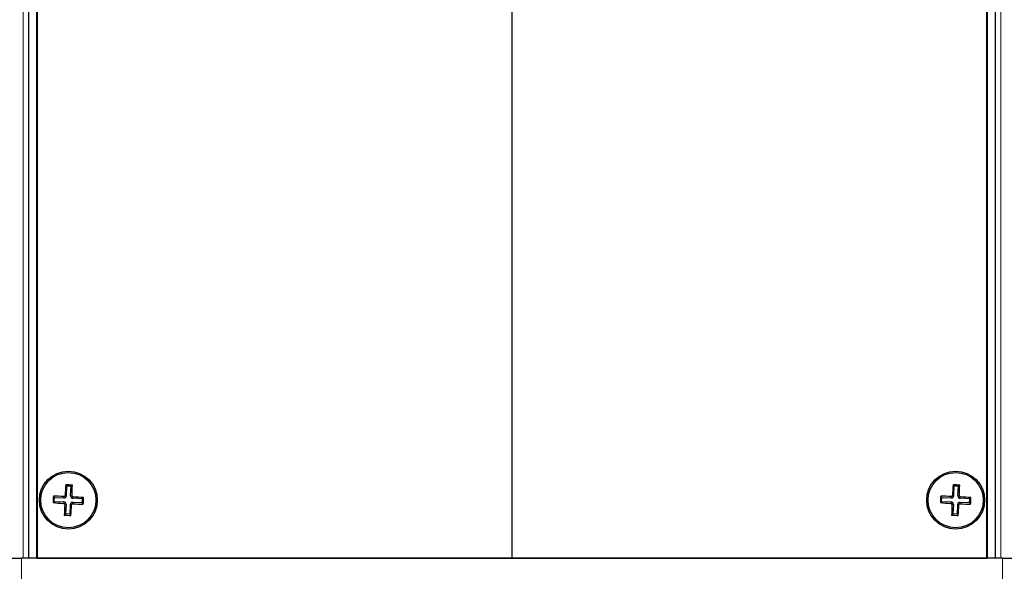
# Paper-space layout 'Blatt3' of a CAD drawing. Header units: millimetres. Extents: x 5 to 418, y 2 to 292.
# Tile 53 of 56: x 315 to 372, y 149 to 181. Entities that reach past the tile are written whole.
import ezdxf

# ---------------------------------------------------------------- set-up
doc = ezdxf.new("R2010")
doc.units = ezdxf.units.MM
doc.layers.add('SLD-0', color=7, linetype='Continuous')
doc.styles.add('SLDTEXTSTYLE0', font='TXT', dxfattribs={"width": 0.605})
doc.dimstyles.new('SLDDIMSTYLE0', dxfattribs={"dimtxt": 3.5, "dimasz": 3.302, "dimexe": 0, "dimexo": 0.0625, "dimgap": 0.875, "dimtad": 1, "dimlfac": 3, "dimrnd": 1e-09, "dimzin": 12, "dimdsep": 46, "dimtxsty": 'SLDTEXTSTYLE0', "dimsah": 1, "dimcen": 0.09, "dimadec": 0, "dimazin": 3, "dimtfac": 1, "dimtofl": 0, "dimtmove": 0, "dimatfit": 3, "dimfxl": 1, "dimfrac": 2, "dimtolj": 1, "dimtzin": 12, "dimarcsym": 0})

# ---------------------------------------------------------------- blocks, each defined once
blk = doc.blocks.new('_D_18')
at = {"layer": 'SLD-0', "color": 7}
for p, q in [((320.37, 243.206), (286.536, 243.206)), ((287.536, 243.206), (287.536, 118.872)), ((315.37, 118.872), (286.536, 118.872))]:
    blk.add_line(p, q, dxfattribs=at)
for points in [[(287.536, 243.206), (287.028, 239.904), (288.044, 239.904)], [(287.536, 118.872), (288.044, 122.174), (287.028, 122.174)]]:
    blk.add_solid(points, dxfattribs=at)
at = {"layer": 'SLD-0', "color": 7, "insert": (283.025, 177.029), "char_height": 3.5, "attachment_point": 1, "rotation": 90, "style": 'SLDTEXTSTYLE0'}
blk.add_mtext('373', dxfattribs=at)

psp = doc.layouts.new('Blatt3')

# ---------------------------------------------------------------- linework, layer by layer
at = {"color": 7, "linetype": 'Continuous', "lineweight": 18}
for p, q in [((315.567, 150.2057), (315.567, 231.8723)), ((316.3334, 150.2057), (316.3334, 231.8723)), ((343.6918, 231.8723), (343.6918, 150.2057)), ((343.7144, 231.8723), (343.7144, 150.2057)), ((371.0728, 150.2057), (371.0728, 231.8723)), ((371.8392, 150.2057), (371.8392, 231.8723)), ((317.9127, 153.6705), (317.9168, 153.7506)), ((318.0649, 153.808), (317.9847, 153.812)), ((318.3012, 153.796), (318.3814, 153.792)), ((318.4387, 153.6439), (318.4428, 153.724)), ((368.9794, 153.6705), (368.9835, 153.7506)), ((369.1315, 153.808), (369.0514, 153.812)), ((369.3679, 153.796), (369.448, 153.792)), ((369.5054, 153.6439), (369.5095, 153.724)), ((317.9008, 153.4341), (317.8968, 153.354)), ((318.0383, 153.282), (317.9582, 153.286)), ((318.2747, 153.27), (318.3548, 153.266)), ((318.4268, 153.4075), (318.4228, 153.3274)), ((368.9675, 153.4341), (368.9634, 153.354)), ((369.105, 153.282), (369.0248, 153.286)), ((369.3413, 153.27), (369.4215, 153.266)), ((369.4935, 153.4075), (369.4894, 153.3274)), ((315.4698, 150.2057), (315.4698, 129.2057)), ((371.9364, 129.2057), (371.9364, 150.2057))]:
    psp.add_line(p, q, dxfattribs=at)
at = {"color": 7, "linetype": 'Continuous', "lineweight": 25}
for p, q in [((315.8698, 231.8723), (315.8698, 150.2057)), ((316.3698, 231.8723), (316.3698, 150.2057)), ((371.0364, 150.2057), (371.0364, 231.8723)), ((371.5364, 150.2057), (371.5364, 231.8723)), ((318.092, 154.3456), (318.0247, 154.4201)), ((318.0649, 153.808), (318.092, 154.3456)), ((318.3284, 154.3337), (318.092, 154.3456)), ((318.3012, 153.796), (318.3284, 154.3337)), ((318.3284, 154.3337), (318.4029, 154.401)), ((369.1587, 154.3456), (369.0914, 154.4201)), ((369.1315, 153.808), (369.1587, 154.3456)), ((369.3951, 154.3337), (369.1587, 154.3456)), ((369.3679, 153.796), (369.3951, 154.3337)), ((369.3951, 154.3337), (369.4696, 154.401)), ((317.3751, 153.6976), (317.3078, 153.7721)), ((317.3631, 153.4612), (317.3751, 153.6976)), ((317.3751, 153.6976), (317.9127, 153.6705)), ((318.9764, 153.6167), (318.4387, 153.6439)), ((318.9645, 153.3804), (318.9764, 153.6167)), ((318.9764, 153.6167), (319.0509, 153.6841)), ((368.4418, 153.6976), (368.3744, 153.7721)), ((368.4298, 153.4612), (368.4418, 153.6976)), ((368.4418, 153.6976), (368.9794, 153.6705)), ((370.0431, 153.6167), (369.5054, 153.6439)), ((370.0311, 153.3804), (370.0431, 153.6167)), ((370.0431, 153.6167), (370.1176, 153.6841)), ((317.3631, 153.4612), (317.2887, 153.3939)), ((317.3631, 153.4612), (317.9008, 153.4341)), ((318.0383, 153.282), (318.0111, 152.7443)), ((318.2747, 153.27), (318.2475, 152.7324)), ((318.9645, 153.3804), (318.4268, 153.4075)), ((318.9645, 153.3804), (319.0318, 153.3059)), ((368.4298, 153.4612), (368.3553, 153.3939)), ((368.4298, 153.4612), (368.9675, 153.4341)), ((369.105, 153.282), (369.0778, 152.7443)), ((369.3413, 153.27), (369.3142, 152.7324)), ((370.0311, 153.3804), (369.4935, 153.4075)), ((370.0311, 153.3804), (370.0984, 153.3059)), ((318.0111, 152.7443), (317.9367, 152.677)), ((318.2475, 152.7324), (318.0111, 152.7443)), ((318.2475, 152.7324), (318.3149, 152.6579)), ((369.0778, 152.7443), (369.0033, 152.677)), ((369.3142, 152.7324), (369.0778, 152.7443)), ((369.3142, 152.7324), (369.3815, 152.6579)), ((314.7364, 150.2057), (315.4698, 150.2057)), ((371.9364, 150.2057), (315.4698, 150.2057)), ((316.3698, 150.2057), (343.6918, 150.2057)), ((343.7144, 150.2057), (343.6918, 150.2057)), ((343.7144, 150.2057), (371.0364, 150.2057)), ((371.9364, 150.2057), (372.6698, 150.2057))]:
    psp.add_line(p, q, dxfattribs=at)
for centre, radius in [((318.1698, 153.539), 1.6667), ((318.1698, 153.539), 1.5912), ((369.2364, 153.539), 1.6667), ((369.2364, 153.539), 1.5912)]:
    psp.add_circle(centre, radius, dxfattribs=at)
for centre, radius, start, end in [((354.3573, 151.7275), 36.4322, 175.76159, 176.72001), ((316.3143, 116.7993), 37.6596, 86.82069, 87.39682), ((281.8984, 155.3861), 36.5178, 357.49801, 358.45418), ((405.4239, 151.7275), 36.4322, 175.76159, 176.72001), ((367.3809, 116.7993), 37.6596, 86.82069, 87.39682), ((332.9651, 155.3861), 36.5178, 357.49801, 358.45418), ((354.8768, 151.6849), 37.6269, 176.82006, 177.39669), ((316.3246, 117.3218), 36.4636, 87.4973, 88.45489), ((317.9201, 153.8153), 0.145, 267.1085, 357.1085), ((318.4461, 153.7887), 0.145, 177.1085, 267.1085), ((316.3526, 117.2648), 36.5191, 85.76273, 86.71887), ((281.5543, 155.3885), 37.5353, 356.81936, 357.3974), ((405.9434, 151.6849), 37.6269, 176.82006, 177.39669), ((367.3912, 117.3205), 36.4648, 87.49732, 88.45487), ((368.9867, 153.8153), 0.145, 267.1085, 357.1085), ((369.5127, 153.7887), 0.145, 177.1085, 267.1085), ((367.4192, 117.2633), 36.5206, 85.76275, 86.71885), ((332.621, 155.3885), 37.5353, 356.81936, 357.3974), ((319.9834, 189.7598), 36.4656, 265.76203, 266.71957), ((317.8935, 153.2893), 0.145, 357.1085, 87.1085), ((354.3984, 151.6935), 36.475, 177.49768, 178.45497), ((318.4195, 153.2627), 0.145, 87.1085, 177.1085), ((281.9397, 155.3531), 36.4748, 355.7624, 356.7197), ((320.0164, 189.8008), 36.5082, 267.49812, 268.45453), ((371.0501, 189.7598), 36.4656, 265.76203, 266.71957), ((368.9602, 153.2893), 0.145, 357.1085, 87.1085), ((405.5088, 151.6918), 36.5187, 177.49802, 178.45416), ((369.4862, 153.2627), 0.145, 87.1085, 177.1085), ((333.0498, 155.3504), 36.4313, 355.7616, 356.72003), ((371.0831, 189.8008), 36.5082, 267.49812, 268.45453), ((320.0266, 190.2991), 37.6802, 266.82047, 267.39629), ((371.0939, 190.3113), 37.6923, 266.82056, 267.39619)]:
    psp.add_arc(centre, radius, start, end, dxfattribs=at)
for points, knots in [([(317.9168, 153.7506), (317.9241, 153.751), (317.9387, 153.7518), (317.9587, 153.7621), (317.9742, 153.7778), (317.9827, 153.7956), (317.9842, 153.8074), (317.9847, 153.812)], [0, 0, 0, 0, 0.2154783, 0.4316261, 0.6469653, 0.8620169, 1, 1, 1, 1]), ([(318.3814, 153.792), (318.3818, 153.7847), (318.3826, 153.77), (318.3928, 153.7501), (318.4086, 153.7346), (318.4263, 153.726), (318.4382, 153.7246), (318.4428, 153.724)], [0, 0, 0, 0, 0.2154754, 0.4316423, 0.6469785, 0.8619946, 1, 1, 1, 1]), ([(368.9835, 153.7506), (368.9908, 153.751), (369.0054, 153.7518), (369.0254, 153.7621), (369.0408, 153.7778), (369.0494, 153.7956), (369.0508, 153.8074), (369.0514, 153.812)], [0, 0, 0, 0, 0.2154797, 0.4316289, 0.6469695, 0.862012, 1, 1, 1, 1]), ([(369.448, 153.792), (369.4484, 153.7847), (369.4492, 153.77), (369.4595, 153.7501), (369.4753, 153.7346), (369.493, 153.726), (369.5048, 153.7246), (369.5095, 153.724)], [0, 0, 0, 0, 0.2154707, 0.4316467, 0.6469813, 0.8619957, 1, 1, 1, 1]), ([(317.9582, 153.286), (317.9578, 153.2933), (317.957, 153.308), (317.9467, 153.3279), (317.9309, 153.3434), (317.9132, 153.352), (317.9014, 153.3534), (317.8968, 153.354)], [0, 0, 0, 0, 0.2154732, 0.4316298, 0.6469668, 0.8619941, 1, 1, 1, 1]), ([(318.4228, 153.3274), (318.4154, 153.327), (318.4008, 153.3262), (318.3808, 153.3159), (318.3654, 153.3001), (318.3568, 153.2824), (318.3554, 153.2706), (318.3548, 153.266)], [0, 0, 0, 0, 0.2154798, 0.4316429, 0.6469866, 0.86201, 1, 1, 1, 1]), ([(369.0248, 153.286), (369.0244, 153.2933), (369.0237, 153.308), (369.0134, 153.3279), (368.9976, 153.3434), (368.9799, 153.352), (368.968, 153.3534), (368.9634, 153.354)], [0, 0, 0, 0, 0.2154732, 0.4316298, 0.6469668, 0.8619941, 1, 1, 1, 1]), ([(369.4894, 153.3274), (369.4821, 153.327), (369.4675, 153.3262), (369.4475, 153.3159), (369.432, 153.3001), (369.4235, 153.2824), (369.422, 153.2706), (369.4215, 153.266)], [0, 0, 0, 0, 0.2154798, 0.4316429, 0.6469866, 0.86201, 1, 1, 1, 1])]:
    psp.add_open_spline(points, degree=3, knots=knots, dxfattribs=at)

# ---------------------------------------------------------------- dimensions: what is measured, and where the dimension line sits
at = {"layer": 'SLD-0', "color": 7}
dim = psp.add_linear_dim(base=(287.5364, 118.8724), p1=(320.3698, 243.2056), p2=(315.3698, 118.8724), angle=90, dimstyle='SLDDIMSTYLE0', dxfattribs=at)
dim.commit()
dim.dimension.update_dxf_attribs({"geometry": '_D_18', "text_midpoint": (287.5364, 181.039), "dimtype": 160})

doc.saveas('drawing.dxf')
